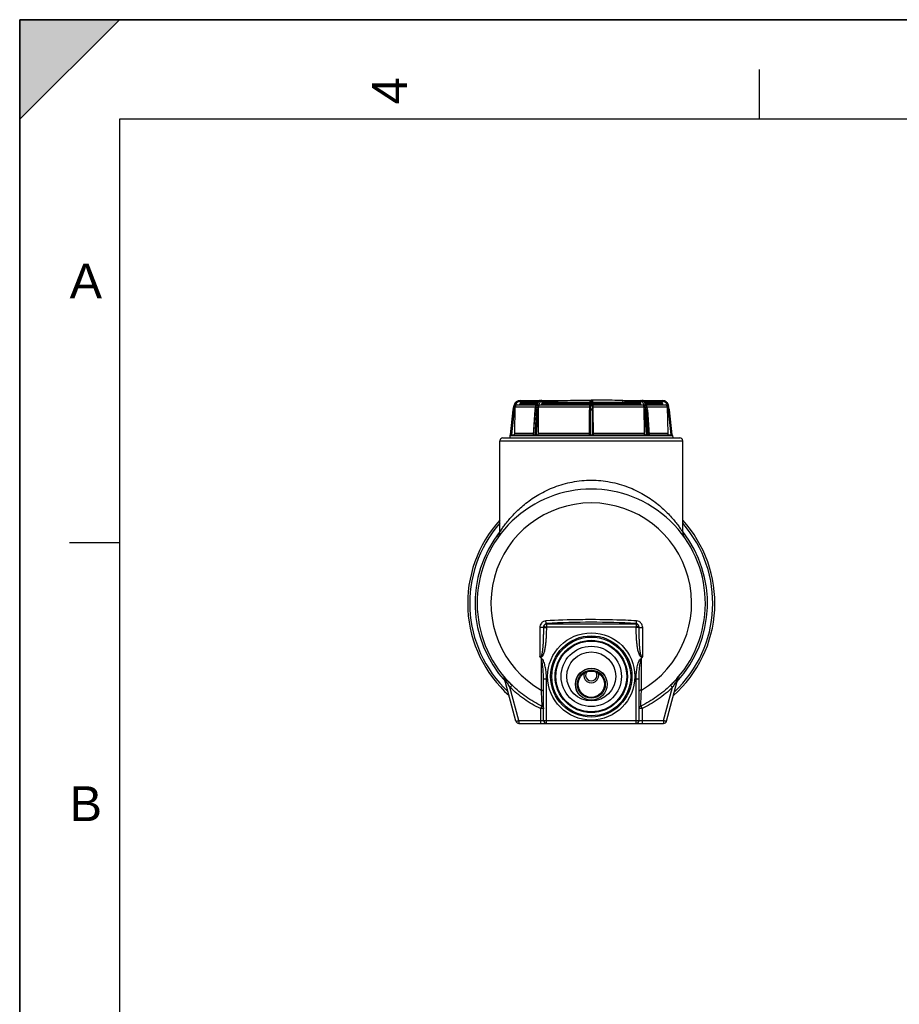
# Model space of a CAD drawing. Header units: millimetres. Extents: x 0 to 297, y 0 to 210.
# Tile 4 of 6: x 0 to 88, y 111 to 210. Entities that reach past the tile are written whole.
import ezdxf

# ---------------------------------------------------------------- set-up
doc = ezdxf.new("R2010")
doc.units = ezdxf.units.MM
doc.header["$LTSCALE"] = 16.335
doc.layers.get('0').update_dxf_attribs({"linetype": 'CONTINUOUS'})
doc.layers.add('AXES_REF', color=7, linetype='CONTINUOUS')
doc.styles.add('TEXTSTYLE_2', font='arial.ttf')

# ---------------------------------------------------------------- blocks, each defined once
blk = doc.blocks.new('MARGEA4_BL0', base_point=(148.514, 105.014))
at = {"color": 7, "linetype": 'Continuous'}
for p, q in [((297.014, 210.014), (0.014, 210.014)), ((0.014, 0.014), (0.014, 210.014)), ((0.014, 200.014), (10.014, 210.014)), ((10.014, 210.014), (0.014, 210.014)), ((0.014, 210.014), (0.014, 200.014)), ((0.014, 0.014), (0.014, 210.014)), ((0.014, 210.014), (0.014, 0.014)), ((0.014, 200.014), (10.014, 210.014)), ((74.264, 205.014), (74.264, 200.014)), ((287.014, 200.014), (10.014, 200.014)), ((10.014, 200.014), (10.014, 10.014)), ((5.014, 157.514), (10.014, 157.514))]:
    blk.add_line(p, q, dxfattribs=at)
blk.add_solid([(0.014, 200.014), (10.014, 210.014), (0.014, 210.014)], dxfattribs=at)
at = {"color": 5, "linetype": 'Continuous', "style": 'TEXTSTYLE_2', "oblique": 0.00002}
blk.add_text('4', height=3.5, rotation=90, dxfattribs=at).set_placement((38.889, 201.514))
for s, p in [('A', (5.014, 182.014)), ('B', (5.014, 129.514))]:
    blk.add_text(s, height=3.5, dxfattribs=at).set_placement(p)

msp = doc.modelspace()

# ---------------------------------------------------------------- linework, layer by layer
at = {"color": 7, "linetype": 'Continuous'}
for p, q in [((0, 0), (0, 210)), ((0, 210), (297, 210)), ((49.562, 170.901), (49.66, 171.307)), ((49.716, 168.437), (49.763, 171.142)), ((49.943, 171.319), (51.853, 171.319)), ((50.244, 171.765), (54.195, 171.765)), ((50.246, 171.483), (50.246, 171.439)), ((51.778, 170.894), (51.849, 171.3)), ((52.085, 168.437), (52.118, 171.142)), ((52.242, 171.319), (57.234, 171.319)), ((52.452, 171.483), (52.452, 171.439)), ((57.234, 171.364), (57.232, 170.879)), ((57.235, 171.448), (57.234, 171.364)), ((57.237, 171.507), (57.235, 171.448)), ((57.238, 171.571), (57.237, 171.543)), ((57.237, 171.543), (57.237, 171.507)), ((57.239, 171.594), (57.238, 171.571)), ((57.24, 171.62), (57.239, 171.608)), ((57.239, 171.608), (57.239, 171.594)), ((57.241, 171.639), (57.24, 171.63)), ((57.24, 171.63), (57.24, 171.62)), ((57.242, 171.654), (57.241, 171.649)), ((57.241, 171.649), (57.241, 171.644)), ((57.241, 171.644), (57.241, 171.639)), ((57.242, 171.662), (57.242, 171.658)), ((57.242, 171.658), (57.242, 171.654)), ((57.341, 171.765), (57.461, 171.765)), ((57.559, 171.662), (57.559, 171.665)), ((57.56, 171.658), (57.559, 171.662)), ((57.56, 171.654), (57.56, 171.658)), ((57.56, 171.649), (57.56, 171.654)), ((57.56, 171.645), (57.56, 171.649)), ((57.561, 171.639), (57.56, 171.645)), ((57.561, 171.63), (57.561, 171.639)), ((57.562, 171.62), (57.561, 171.63)), ((57.562, 171.608), (57.562, 171.62)), ((57.563, 171.589), (57.562, 171.608)), ((57.564, 171.565), (57.563, 171.589)), ((57.564, 171.535), (57.564, 171.565)), ((57.565, 171.486), (57.564, 171.535)), ((57.566, 171.419), (57.565, 171.486)), ((57.567, 171.344), (57.566, 171.419)), ((57.568, 171.284), (57.567, 171.344)), ((57.567, 171.319), (62.559, 171.319)), ((57.568, 171.284), (57.57, 170.879)), ((60.606, 171.765), (64.558, 171.765)), ((62.35, 171.439), (62.35, 171.483)), ((62.684, 171.142), (62.716, 168.437)), ((62.949, 171.319), (64.859, 171.319)), ((62.952, 171.3), (63.023, 170.895)), ((64.556, 171.439), (64.556, 171.483)), ((65.039, 171.142), (65.086, 168.437)), ((65.239, 170.901), (65.141, 171.307)), ((65.239, 170.901), (65.141, 171.307)), ((49.292, 168.319), (49.549, 170.822)), ((51.583, 168.319), (51.769, 170.819)), ((57.226, 168.319), (57.232, 170.812)), ((57.232, 170.879), (57.232, 170.812)), ((57.57, 170.812), (57.57, 170.879)), ((57.57, 170.812), (57.576, 168.319)), ((63.033, 170.821), (63.218, 168.319)), ((65.509, 168.319), (65.252, 170.822)), ((65.51, 168.319), (65.253, 170.822)), ((49.232, 168.259), (49.21, 168.019)), ((49.232, 168.259), (65.57, 168.259)), ((49.292, 168.319), (65.51, 168.319)), ((65.57, 168.259), (65.592, 168.019)), ((48.521, 168.019), (66.281, 168.019)), ((66.746, 158.033), (66.746, 158.032)), ((49.841, 139.561), (48.67, 143.931)), ((52.601, 139.639), (52.601, 143.81)), ((62.201, 139.639), (62.201, 143.81)), ((64.96, 139.561), (66.131, 143.931)), ((50.131, 139.339), (64.671, 139.339))]:
    msp.add_line(p, q, dxfattribs=at)
at = {"color": 9, "linetype": 'Continuous'}
for p, q in [((49.661, 171.307), (49.563, 170.901)), ((49.756, 171.284), (49.658, 170.879)), ((49.66, 171.307), (49.661, 171.307)), ((49.763, 171.142), (51.821, 171.142)), ((50.246, 171.669), (51.625, 171.669)), ((50.246, 171.483), (51.907, 171.483)), ((51.888, 171.439), (50.246, 171.439)), ((50.359, 171.603), (51.982, 171.603)), ((51.806, 170.901), (51.877, 171.307)), ((51.877, 171.307), (51.978, 171.307)), ((51.978, 171.307), (51.911, 170.901)), ((52.113, 171.284), (52.045, 170.879)), ((52.118, 171.142), (57.233, 171.142)), ((52.452, 171.669), (53.406, 171.669)), ((52.452, 171.483), (57.236, 171.483)), ((57.235, 171.439), (52.452, 171.439)), ((52.53, 171.603), (57.239, 171.603)), ((57.327, 170.901), (57.329, 171.307)), ((57.329, 171.307), (57.472, 171.307)), ((57.472, 171.307), (57.475, 170.901)), ((57.562, 171.603), (62.272, 171.603)), ((57.565, 171.483), (62.35, 171.483)), ((62.35, 171.439), (57.566, 171.439)), ((57.568, 171.142), (62.684, 171.142)), ((61.396, 171.669), (62.35, 171.669)), ((62.756, 170.879), (62.688, 171.284)), ((62.82, 171.603), (64.443, 171.603)), ((62.891, 170.901), (62.823, 171.307)), ((62.823, 171.307), (62.924, 171.307)), ((62.895, 171.483), (64.556, 171.483)), ((64.556, 171.439), (62.914, 171.439)), ((62.924, 171.307), (62.995, 170.901)), ((62.98, 171.142), (65.039, 171.142)), ((63.176, 171.669), (64.556, 171.669)), ((65.143, 170.879), (65.045, 171.284)), ((49.549, 170.822), (49.292, 168.319)), ((49.647, 170.812), (49.391, 168.319)), ((49.549, 170.822), (49.549, 170.822)), ((49.563, 170.901), (49.562, 170.901)), ((51.611, 168.319), (51.796, 170.822)), ((51.901, 170.822), (51.723, 168.319)), ((51.796, 170.822), (51.901, 170.822)), ((51.911, 170.901), (51.806, 170.901)), ((52.037, 170.812), (51.86, 168.319)), ((57.321, 168.319), (57.327, 170.822)), ((57.475, 170.901), (57.327, 170.901)), ((57.327, 170.822), (57.475, 170.822)), ((57.475, 170.822), (57.481, 168.319)), ((62.941, 168.319), (62.764, 170.812)), ((62.995, 170.901), (62.891, 170.901)), ((63.078, 168.319), (62.9, 170.822)), ((62.9, 170.822), (63.005, 170.822)), ((63.005, 170.822), (63.191, 168.319)), ((65.411, 168.319), (65.155, 170.812)), ((51.592, 168.437), (49.716, 168.437)), ((57.226, 168.437), (52.085, 168.437)), ((62.716, 168.437), (57.575, 168.437)), ((65.086, 168.437), (63.209, 168.437)), ((48.221, 167.719), (66.581, 167.719)), ((52.901, 149.367), (52.901, 149.009)), ((61.901, 149.367), (61.901, 149.009)), ((52.236, 148.955), (52.236, 146.071)), ((52.598, 148.981), (52.894, 148.976)), ((52.62, 149.111), (52.901, 149.009)), ((61.901, 149.299), (52.901, 149.299)), ((61.901, 149.009), (52.901, 149.009)), ((62.181, 149.111), (61.901, 149.009)), ((62.204, 148.981), (61.907, 148.976)), ((62.566, 146.071), (62.566, 148.955)), ((52.364, 145.826), (52.364, 142.673)), ((62.437, 142.673), (62.437, 145.826)), ((52.601, 143.81), (52.901, 143.81)), ((52.901, 139.339), (52.901, 143.81)), ((61.901, 143.81), (62.201, 143.81)), ((61.901, 139.339), (61.901, 143.81)), ((50.131, 139.623), (49.237, 142.959)), ((64.671, 139.623), (65.564, 142.959)), ((52.301, 140.819), (52.301, 139.339)), ((62.501, 140.819), (62.501, 139.339)), ((50.131, 139.623), (52.301, 139.623)), ((50.131, 139.623), (50.131, 139.339)), ((52.601, 139.639), (62.201, 139.639)), ((62.501, 139.623), (64.671, 139.623)), ((64.671, 139.623), (64.671, 139.339))]:
    msp.add_line(p, q, dxfattribs=at)
at = {"color": 7, "linetype": 'Continuous'}
for points in [[(52.298, 171.765), (52.286, 171.765), (52.268, 171.764), (52.249, 171.762), (52.23, 171.759), (52.212, 171.755), (52.193, 171.75), (52.175, 171.744), (52.157, 171.737), (52.139, 171.729), (52.121, 171.72), (52.103, 171.71), (52.086, 171.699), (52.069, 171.687), (52.053, 171.675), (52.037, 171.661), (52.021, 171.646), (52.006, 171.631), (51.991, 171.614), (51.977, 171.597), (51.963, 171.579), (51.95, 171.56), (51.937, 171.541), (51.926, 171.521), (51.915, 171.5), (51.904, 171.478), (51.894, 171.456), (51.885, 171.434), (51.877, 171.411), (51.87, 171.388), (51.863, 171.364), (51.857, 171.34), (51.852, 171.316), (51.849, 171.3)], [(57.341, 171.765), (57.337, 171.765), (57.33, 171.765), (57.324, 171.764), (57.317, 171.763), (57.311, 171.761), (57.306, 171.759), (57.3, 171.757), (57.295, 171.754), (57.29, 171.751), (57.285, 171.748), (57.281, 171.745), (57.277, 171.741), (57.273, 171.738), (57.27, 171.734), (57.266, 171.73), (57.263, 171.726), (57.261, 171.723), (57.258, 171.719), (57.256, 171.715), (57.254, 171.712), (57.253, 171.708), (57.251, 171.705), (57.25, 171.702), (57.249, 171.699), (57.248, 171.696), (57.247, 171.694), (57.247, 171.691), (57.246, 171.689), (57.246, 171.687), (57.245, 171.685), (57.245, 171.683), (57.245, 171.681), (57.244, 171.68), (57.244, 171.678), (57.244, 171.676), (57.244, 171.675), (57.243, 171.673), (57.243, 171.672), (57.243, 171.67), (57.243, 171.668), (57.243, 171.667), (57.243, 171.665), (57.242, 171.662)], [(57.559, 171.665), (57.559, 171.667), (57.559, 171.668), (57.558, 171.67), (57.558, 171.672), (57.558, 171.673), (57.558, 171.675), (57.558, 171.677), (57.557, 171.678), (57.557, 171.68), (57.557, 171.682), (57.557, 171.683), (57.556, 171.685), (57.556, 171.687), (57.555, 171.689), (57.555, 171.692), (57.554, 171.694), (57.553, 171.697), (57.552, 171.699), (57.551, 171.702), (57.55, 171.705), (57.549, 171.708), (57.547, 171.712), (57.545, 171.715), (57.543, 171.719), (57.541, 171.723), (57.538, 171.727), (57.535, 171.73), (57.532, 171.734), (57.528, 171.738), (57.524, 171.741), (57.52, 171.745), (57.516, 171.748), (57.511, 171.751), (57.506, 171.754), (57.501, 171.757), (57.496, 171.759), (57.49, 171.761), (57.484, 171.763), (57.478, 171.764), (57.471, 171.765), (57.465, 171.765), (57.461, 171.765)], [(62.952, 171.3), (62.949, 171.316), (62.944, 171.341), (62.938, 171.365), (62.931, 171.388), (62.924, 171.412), (62.916, 171.435), (62.907, 171.457), (62.897, 171.479), (62.887, 171.5), (62.876, 171.521), (62.864, 171.541), (62.851, 171.56), (62.838, 171.579), (62.825, 171.597), (62.81, 171.615), (62.795, 171.631), (62.78, 171.647), (62.764, 171.661), (62.748, 171.675), (62.732, 171.688), (62.715, 171.7), (62.698, 171.71), (62.68, 171.72), (62.662, 171.729), (62.644, 171.737), (62.626, 171.744), (62.608, 171.75), (62.589, 171.755), (62.571, 171.759), (62.552, 171.762), (62.533, 171.764), (62.514, 171.765), (62.504, 171.765)], [(51.778, 170.894), (51.776, 170.883), (51.775, 170.873), (51.773, 170.862), (51.772, 170.852), (51.771, 170.841), (51.77, 170.83), (51.769, 170.819)], [(63.033, 170.821), (63.032, 170.831), (63.031, 170.842), (63.03, 170.852), (63.028, 170.863), (63.027, 170.874), (63.025, 170.884), (63.023, 170.895)]]:
    msp.add_lwpolyline(points, dxfattribs=at)
at = {"color": 9, "linetype": 'Continuous'}
for radius in [4.38, 3.96, 3.63]:
    msp.add_circle((57.401, 144.049), radius, dxfattribs=at)
at = {"color": 7, "linetype": 'Continuous'}
for centre, radius in [((57.401, 144.049), 4.08), ((57.401, 144.049), 2.46), ((57.401, 143.269), 1.597), ((57.401, 143.269), 1.32)]:
    msp.add_circle(centre, radius, dxfattribs=at)
for centre, radius, start, end in [((50.244, 171.165), 0.6, 90, 166.39319), ((49.943, 171.139), 0.18, 90.01132, 179.00324), ((56.453, 67.12), 104.661, 92.64385, 93.33802), ((56.788, 60.264), 111.525, 92.42347, 92.65321), ((56.757, 121.477), 50.304, 93.81968, 94.82013), ((57.325, 113.215), 58.586, 92.96673, 93.8354), ((57.436, 112.534), 59.268, 86.1696, 87.02827), ((57.984, 120.672), 51.111, 85.18777, 86.17242), ((58.014, 60.264), 111.525, 87.34679, 87.57652), ((58.259, 65.407), 106.377, 86.66758, 87.35055), ((64.558, 171.165), 0.6, 13.60681, 90), ((64.859, 171.139), 0.18, 0.99676, 89.98868), ((50.146, 170.76), 0.6, 166.39319, 174.13783), ((64.656, 170.76), 0.6, 5.86217, 13.60681), ((49.292, 168.259), 0.06, 90, 180), ((65.51, 168.259), 0.06, 0, 90), ((48.521, 167.719), 0.3, 90, 180), ((66.281, 167.719), 0.3, 0, 90), ((57.401, 151.399), 11.46, 318.66249, 221.33751), ((57.401, 151.399), 12.412, 137.69593, 228.37112), ((57.401, 151.399), 12.412, 311.62888, 42.30405), ((47.321, 158.552), 0.9, 324.70246, 360), ((67.481, 158.552), 0.9, 180, 215.2976), ((57.401, 151.399), 7.466, 226.96115, 229.52294), ((57.401, 151.399), 7.466, 310.47706, 313.03885), ((48.38, 143.854), 0.3, 15, 39.91199), ((57.401, 144.169), 0.75, 164.08677, 15.90457), ((66.421, 143.854), 0.3, 140.088, 164.99999), ((50.131, 139.639), 0.3, 195, 270), ((52.901, 139.639), 0.3, 180, 270), ((61.901, 139.639), 0.3, 269.99995, 360), ((64.671, 139.639), 0.3, 270, 345)]:
    msp.add_arc(centre, radius, start, end, dxfattribs=at)
at = {"color": 9, "linetype": 'Continuous'}
for centre, radius, start, end in [((50.246, 171.165), 0.504, 90.00178, 166.39857), ((64.556, 171.165), 0.504, 13.60227, 89.99739), ((50.147, 170.76), 0.601, 166.3995, 174.13426), ((50.149, 170.76), 0.505, 166.39973, 174.13437), ((52.609, 170.762), 0.815, 170.11616, 175.77936), ((52.745, 170.762), 0.846, 170.49698, 175.94546), ((52.748, 170.761), 0.712, 170.51488, 175.95323), ((86.045, 170.763), 28.719, 179.72412, 179.88347), ((28.756, 170.763), 28.719, 0.11653, 0.27588), ((62.054, 170.761), 0.712, 4.04677, 9.48512), ((62.056, 170.762), 0.846, 4.05454, 9.50302), ((62.193, 170.762), 0.815, 4.22064, 9.88384), ((64.653, 170.76), 0.505, 5.86563, 13.60027), ((64.655, 170.76), 0.601, 5.86574, 13.6005), ((57.401, 151.399), 10.075, 299.99412, 240.00588), ((57.401, 151.399), 12.203, 138.79177, 226.84403), ((57.401, 151.399), 12.203, 313.15597, 41.20823), ((57.401, 151.399), 11.67, 141.87514, 222.34247), ((57.401, 151.399), 11.67, 317.65751, 38.12488), ((57.401, 144.169), 0.57, 143.65929, 36.30944), ((49.262, 142.646), 3.144, 282.81994, 282.96578), ((65.539, 142.646), 3.144, 257.0341, 257.17995)]:
    msp.add_arc(centre, radius, start, end, dxfattribs=at)
for points, knots in [([(49.661, 171.307), (49.683, 171.399), (49.774, 171.576), (49.937, 171.69), (50.026, 171.724)], [0, 0, 0, 0, 0.500329, 1, 1, 1, 1]), ([(49.756, 171.284), (49.744, 171.287), (49.722, 171.292), (49.696, 171.299), (49.678, 171.302), (49.669, 171.305), (49.664, 171.305), (49.661, 171.307), (49.661, 171.307)], [0, 0, 0, 0, 0.379016, 0.702654, 0.827512, 0.920886, 0.979136, 1, 1, 1, 1]), ([(50.246, 171.669), (50.246, 171.682), (50.246, 171.699), (50.246, 171.722), (50.245, 171.736), (50.245, 171.748), (50.245, 171.757), (50.244, 171.762), (50.244, 171.765), (50.244, 171.765)], [0, 0, 0, 0, 0.382391, 0.555156, 0.7066, 0.830911, 0.923326, 0.980335, 1, 1, 1, 1]), ([(51.877, 171.307), (51.87, 171.307), (51.862, 171.306), (51.85, 171.303), (51.849, 171.3)], [0, 0, 0, 0, 0.692479, 1, 1, 1, 1]), ([(52.298, 171.765), (52.249, 171.765), (52.147, 171.74), (52.019, 171.638), (51.924, 171.488), (51.888, 171.369), (51.877, 171.307)], [0, 0, 0, 0, 0.21678, 0.452226, 0.714648, 1, 1, 1, 1]), ([(51.978, 171.307), (51.987, 171.36), (52.015, 171.463), (52.086, 171.598), (52.182, 171.7), (52.261, 171.742), (52.301, 171.754)], [0, 0, 0, 0, 0.283028, 0.546148, 0.784431, 1, 1, 1, 1]), ([(52.044, 171.3), (52.038, 171.301), (52.016, 171.305), (51.994, 171.307), (51.978, 171.307)], [0, 0, 0, 0, 0.275818, 1, 1, 1, 1]), ([(52.113, 171.284), (52.108, 171.286), (52.086, 171.293), (52.062, 171.297), (52.044, 171.3)], [0, 0, 0, 0, 0.214783, 1, 1, 1, 1]), ([(52.452, 171.669), (52.413, 171.669), (52.33, 171.648), (52.227, 171.562), (52.15, 171.436), (52.122, 171.337), (52.113, 171.284)], [0, 0, 0, 0, 0.212081, 0.445773, 0.709895, 1, 1, 1, 1]), ([(52.452, 171.669), (52.452, 171.682), (52.449, 171.706), (52.434, 171.737), (52.411, 171.76), (52.392, 171.765), (52.383, 171.765)], [0, 0, 0, 0, 0.285785, 0.552073, 0.788052, 1, 1, 1, 1]), ([(57.329, 171.307), (57.307, 171.307), (57.276, 171.304), (57.245, 171.296), (57.234, 171.288), (57.234, 171.284)], [0, 0, 0, 0, 0.671696, 0.888519, 1, 1, 1, 1]), ([(57.341, 171.765), (57.34, 171.765), (57.339, 171.761), (57.338, 171.756), (57.338, 171.745), (57.337, 171.731), (57.336, 171.713), (57.334, 171.681), (57.333, 171.632), (57.332, 171.565), (57.331, 171.487), (57.33, 171.399), (57.329, 171.338), (57.329, 171.307)], [0, 0, 0, 0, 0.005037, 0.018764, 0.041318, 0.072844, 0.112846, 0.160881, 0.280801, 0.428962, 0.601598, 0.793654, 1, 1, 1, 1]), ([(57.472, 171.307), (57.472, 171.338), (57.472, 171.399), (57.471, 171.487), (57.47, 171.565), (57.468, 171.633), (57.467, 171.681), (57.466, 171.713), (57.465, 171.731), (57.464, 171.745), (57.463, 171.756), (57.462, 171.761), (57.462, 171.765), (57.461, 171.765)], [0, 0, 0, 0, 0.206483, 0.398879, 0.571242, 0.71955, 0.839251, 0.887273, 0.927341, 0.95875, 0.981261, 0.994968, 1, 1, 1, 1]), ([(57.568, 171.284), (57.568, 171.288), (57.557, 171.296), (57.526, 171.304), (57.495, 171.307), (57.472, 171.307)], [0, 0, 0, 0, 0.11148, 0.328302, 1, 1, 1, 1]), ([(62.419, 171.765), (62.41, 171.765), (62.39, 171.76), (62.367, 171.737), (62.353, 171.706), (62.35, 171.682), (62.35, 171.669)], [0, 0, 0, 0, 0.211948, 0.447927, 0.714215, 1, 1, 1, 1]), ([(62.688, 171.284), (62.679, 171.337), (62.651, 171.436), (62.575, 171.562), (62.472, 171.648), (62.389, 171.669), (62.35, 171.669)], [0, 0, 0, 0, 0.289745, 0.553905, 0.787638, 1, 1, 1, 1]), ([(62.501, 171.754), (62.541, 171.742), (62.62, 171.7), (62.715, 171.597), (62.786, 171.463), (62.814, 171.36), (62.823, 171.307)], [0, 0, 0, 0, 0.215653, 0.453985, 0.717194, 1, 1, 1, 1]), ([(62.924, 171.307), (62.913, 171.369), (62.878, 171.488), (62.783, 171.639), (62.655, 171.74), (62.552, 171.765), (62.504, 171.765)], [0, 0, 0, 0, 0.285707, 0.548095, 0.783505, 1, 1, 1, 1]), ([(62.758, 171.3), (62.751, 171.299), (62.728, 171.295), (62.705, 171.29), (62.688, 171.284)], [0, 0, 0, 0, 0.275146, 1, 1, 1, 1]), ([(62.823, 171.307), (62.818, 171.307), (62.796, 171.306), (62.775, 171.303), (62.758, 171.3)], [0, 0, 0, 0, 0.215568, 1, 1, 1, 1]), ([(62.952, 171.3), (62.952, 171.303), (62.939, 171.306), (62.931, 171.307), (62.924, 171.307)], [0, 0, 0, 0, 0.307521, 1, 1, 1, 1]), ([(64.558, 171.765), (64.557, 171.765), (64.558, 171.762), (64.556, 171.757), (64.557, 171.748), (64.556, 171.736), (64.556, 171.722), (64.556, 171.699), (64.556, 171.682), (64.556, 171.669)], [0, 0, 0, 0, 0.019665, 0.076674, 0.169089, 0.2934, 0.444844, 0.617609, 1, 1, 1, 1]), ([(64.773, 171.725), (64.862, 171.691), (65.027, 171.577), (65.118, 171.4), (65.141, 171.307)], [0, 0, 0, 0, 0.49974, 1, 1, 1, 1]), ([(65.141, 171.307), (65.133, 171.305), (65.117, 171.301), (65.085, 171.294), (65.061, 171.288), (65.045, 171.284)], [0, 0, 0, 0, 0.249987, 0.499992, 1, 1, 1, 1]), ([(49.647, 170.812), (49.634, 170.813), (49.611, 170.815), (49.585, 170.818), (49.567, 170.82), (49.557, 170.821), (49.552, 170.822), (49.549, 170.822)], [0, 0, 0, 0, 0.378905, 0.702513, 0.827385, 0.920793, 1, 1, 1, 1]), ([(49.658, 170.879), (49.646, 170.882), (49.624, 170.887), (49.597, 170.894), (49.58, 170.897), (49.571, 170.9), (49.566, 170.9), (49.563, 170.902), (49.563, 170.901)], [0, 0, 0, 0, 0.378981, 0.7026, 0.827459, 0.920843, 0.97911, 1, 1, 1, 1]), ([(51.796, 170.822), (51.792, 170.822), (51.786, 170.821), (51.777, 170.821), (51.772, 170.82), (51.769, 170.82), (51.769, 170.819)], [0, 0, 0, 0, 0.416082, 0.726462, 0.920963, 1, 1, 1, 1]), ([(51.806, 170.901), (51.799, 170.901), (51.791, 170.901), (51.779, 170.898), (51.778, 170.895)], [0, 0, 0, 0, 0.692468, 1, 1, 1, 1]), ([(51.968, 170.819), (51.962, 170.819), (51.94, 170.821), (51.917, 170.822), (51.901, 170.822)], [0, 0, 0, 0, 0.275349, 1, 1, 1, 1]), ([(51.976, 170.895), (51.97, 170.896), (51.948, 170.899), (51.927, 170.901), (51.911, 170.901)], [0, 0, 0, 0, 0.275807, 1, 1, 1, 1]), ([(52.037, 170.812), (52.033, 170.812), (52.009, 170.816), (51.986, 170.818), (51.968, 170.819)], [0, 0, 0, 0, 0.212667, 1, 1, 1, 1]), ([(52.045, 170.879), (52.041, 170.881), (52.018, 170.888), (51.994, 170.892), (51.976, 170.895)], [0, 0, 0, 0, 0.214782, 1, 1, 1, 1]), ([(57.327, 170.901), (57.304, 170.901), (57.274, 170.899), (57.243, 170.891), (57.232, 170.883), (57.232, 170.879)], [0, 0, 0, 0, 0.671703, 0.88852, 1, 1, 1, 1]), ([(57.327, 170.822), (57.314, 170.822), (57.292, 170.821), (57.266, 170.82), (57.249, 170.818), (57.24, 170.816), (57.234, 170.815), (57.232, 170.813), (57.232, 170.812)], [0, 0, 0, 0, 0.377741, 0.69792, 0.82118, 0.913679, 0.972719, 1, 1, 1, 1]), ([(57.57, 170.879), (57.57, 170.883), (57.559, 170.891), (57.528, 170.899), (57.497, 170.901), (57.475, 170.901)], [0, 0, 0, 0, 0.11148, 0.328297, 1, 1, 1, 1]), ([(57.57, 170.812), (57.57, 170.813), (57.567, 170.815), (57.562, 170.816), (57.553, 170.818), (57.536, 170.82), (57.509, 170.821), (57.487, 170.822), (57.475, 170.822)], [0, 0, 0, 0, 0.027281, 0.08632, 0.17882, 0.30208, 0.622259, 1, 1, 1, 1]), ([(62.825, 170.895), (62.819, 170.894), (62.796, 170.89), (62.772, 170.885), (62.756, 170.879)], [0, 0, 0, 0, 0.275146, 1, 1, 1, 1]), ([(62.833, 170.819), (62.827, 170.818), (62.804, 170.817), (62.781, 170.814), (62.764, 170.812)], [0, 0, 0, 0, 0.277033, 1, 1, 1, 1]), ([(62.891, 170.901), (62.886, 170.901), (62.864, 170.901), (62.842, 170.898), (62.825, 170.895)], [0, 0, 0, 0, 0.215582, 1, 1, 1, 1]), ([(62.9, 170.822), (62.896, 170.822), (62.873, 170.821), (62.851, 170.82), (62.833, 170.819)], [0, 0, 0, 0, 0.215272, 1, 1, 1, 1]), ([(63.023, 170.895), (63.023, 170.898), (63.01, 170.901), (63.002, 170.901), (62.995, 170.901)], [0, 0, 0, 0, 0.307532, 1, 1, 1, 1]), ([(63.033, 170.819), (63.033, 170.82), (63.029, 170.82), (63.025, 170.821), (63.016, 170.821), (63.009, 170.822), (63.005, 170.822)], [0, 0, 0, 0, 0.079036, 0.273537, 0.583917, 1, 1, 1, 1]), ([(65.239, 170.901), (65.231, 170.9), (65.215, 170.896), (65.183, 170.889), (65.159, 170.883), (65.143, 170.879)], [0, 0, 0, 0, 0.249987, 0.499992, 1, 1, 1, 1]), ([(48.221, 158.552), (48.237, 158.578), (48.303, 158.677), (48.443, 158.887), (48.67, 159.205), (48.972, 159.598), (49.344, 160.038), (49.948, 160.684), (50.858, 161.499), (52.169, 162.391), (53.728, 163.137), (55.5, 163.64), (56.76, 163.759), (57.401, 163.759)], [0, 0, 0, 0, 0.008453, 0.032442, 0.068899, 0.11474, 0.167645, 0.226065, 0.355864, 0.500109, 0.657151, 0.82516, 1, 1, 1, 1]), ([(57.401, 163.759), (58.042, 163.759), (59.302, 163.64), (61.073, 163.137), (62.632, 162.391), (63.752, 161.629), (64.521, 160.982), (65.021, 160.505), (65.458, 160.038), (65.778, 159.659), (66.001, 159.374), (66.146, 159.183), (66.271, 159.009), (66.377, 158.858), (66.451, 158.748), (66.5, 158.675), (66.528, 158.633), (66.55, 158.599), (66.566, 158.575), (66.575, 158.56), (66.58, 158.554), (66.581, 158.552)], [0, 0, 0, 0, 0.174829, 0.342827, 0.499858, 0.644093, 0.71099, 0.773946, 0.832362, 0.885263, 0.909192, 0.931104, 0.950684, 0.96756, 0.981321, 0.986901, 0.991548, 0.995214, 0.997863, 0.999464, 1, 1, 1, 1]), ([(52.843, 149.634), (52.761, 149.63), (52.637, 149.595), (52.497, 149.505), (52.376, 149.39), (52.267, 149.207), (52.236, 149.039), (52.236, 148.955)], [0, 0, 0, 0, 0.248362, 0.373102, 0.498031, 0.748027, 1, 1, 1, 1]), ([(52.901, 149.367), (52.867, 149.363), (52.801, 149.343), (52.693, 149.264), (52.64, 149.174), (52.62, 149.111)], [0, 0, 0, 0, 0.256019, 0.50551, 1, 1, 1, 1]), ([(57.401, 149.755), (57.018, 149.755), (55.499, 149.745), (53.979, 149.695), (52.843, 149.634)], [0, 0, 0, 0, 0.251528, 1, 1, 1, 1]), ([(52.901, 149.367), (52.892, 149.378), (52.879, 149.411), (52.863, 149.47), (52.851, 149.548), (52.845, 149.604), (52.843, 149.634)], [0, 0, 0, 0, 0.150069, 0.379843, 0.671775, 1, 1, 1, 1]), ([(61.958, 149.634), (61.582, 149.655), (60.064, 149.725), (58.544, 149.755), (57.401, 149.755)], [0, 0, 0, 0, 0.24789, 1, 1, 1, 1]), ([(61.901, 149.367), (61.909, 149.378), (61.923, 149.411), (61.938, 149.47), (61.951, 149.548), (61.956, 149.604), (61.958, 149.634)], [0, 0, 0, 0, 0.150069, 0.379843, 0.671775, 1, 1, 1, 1]), ([(62.181, 149.111), (62.162, 149.174), (62.109, 149.264), (62, 149.343), (61.935, 149.363), (61.901, 149.367)], [0, 0, 0, 0, 0.49449, 0.743981, 1, 1, 1, 1]), ([(62.566, 148.955), (62.566, 149.039), (62.535, 149.207), (62.426, 149.39), (62.305, 149.505), (62.165, 149.595), (62.041, 149.63), (61.958, 149.634)], [0, 0, 0, 0, 0.251973, 0.501969, 0.626898, 0.751638, 1, 1, 1, 1]), ([(52.598, 148.981), (52.593, 148.978), (52.579, 148.973), (52.552, 148.968), (52.515, 148.963), (52.449, 148.957), (52.355, 148.954), (52.276, 148.954), (52.236, 148.955)], [0, 0, 0, 0, 0.044951, 0.120693, 0.225085, 0.354096, 0.664097, 1, 1, 1, 1]), ([(52.598, 148.981), (52.597, 148.851), (52.594, 148.591), (52.587, 148.201), (52.578, 147.877), (52.568, 147.617), (52.559, 147.423), (52.548, 147.229), (52.534, 147.035), (52.52, 146.873), (52.507, 146.744), (52.496, 146.648), (52.483, 146.551), (52.469, 146.455), (52.452, 146.36), (52.432, 146.265), (52.411, 146.186), (52.39, 146.125), (52.371, 146.08), (52.348, 146.039), (52.315, 146.008), (52.281, 146.015), (52.263, 146.031), (52.248, 146.05), (52.24, 146.064), (52.236, 146.071)], [0, 0, 0, 0, 0.125304, 0.250545, 0.375715, 0.438271, 0.500807, 0.563321, 0.625814, 0.688284, 0.719511, 0.750732, 0.781948, 0.813159, 0.844364, 0.875564, 0.90676, 0.92236, 0.937961, 0.953553, 0.968864, 0.97659, 0.984386, 0.992194, 1, 1, 1, 1]), ([(52.894, 148.976), (52.89, 148.711), (52.88, 148.312), (52.851, 147.781), (52.818, 147.384), (52.777, 147.054), (52.733, 146.792), (52.691, 146.597), (52.639, 146.405), (52.583, 146.248), (52.525, 146.129), (52.471, 146.045), (52.403, 145.971), (52.338, 145.943), (52.305, 145.942)], [0, 0, 0, 0, 0.250152, 0.37523, 0.500306, 0.625374, 0.687912, 0.750448, 0.812978, 0.875488, 0.906749, 0.937994, 0.969165, 1, 1, 1, 1]), ([(52.901, 149.299), (52.841, 149.299), (52.721, 149.264), (52.641, 149.166), (52.62, 149.111)], [0, 0, 0, 0, 0.504558, 1, 1, 1, 1]), ([(62.181, 149.111), (62.16, 149.166), (62.081, 149.264), (61.96, 149.299), (61.901, 149.299)], [0, 0, 0, 0, 0.495442, 1, 1, 1, 1]), ([(62.496, 145.942), (62.463, 145.943), (62.399, 145.971), (62.331, 146.045), (62.277, 146.129), (62.218, 146.248), (62.162, 146.405), (62.11, 146.597), (62.069, 146.792), (62.024, 147.054), (61.983, 147.384), (61.95, 147.781), (61.921, 148.312), (61.911, 148.711), (61.907, 148.976)], [0, 0, 0, 0, 0.030835, 0.062007, 0.093252, 0.124513, 0.187023, 0.249553, 0.312089, 0.374627, 0.499695, 0.62477, 0.749848, 1, 1, 1, 1]), ([(62.566, 146.071), (62.562, 146.064), (62.554, 146.05), (62.539, 146.031), (62.52, 146.015), (62.487, 146.008), (62.453, 146.039), (62.43, 146.08), (62.411, 146.125), (62.39, 146.186), (62.37, 146.265), (62.35, 146.36), (62.333, 146.455), (62.318, 146.551), (62.306, 146.648), (62.294, 146.744), (62.281, 146.873), (62.267, 147.035), (62.254, 147.229), (62.242, 147.423), (62.233, 147.617), (62.223, 147.877), (62.214, 148.201), (62.208, 148.591), (62.205, 148.851), (62.204, 148.981)], [0, 0, 0, 0, 0.007806, 0.015614, 0.02341, 0.031137, 0.046448, 0.06204, 0.077641, 0.093241, 0.124436, 0.155637, 0.186842, 0.218053, 0.249268, 0.28049, 0.311717, 0.374187, 0.436679, 0.499194, 0.56173, 0.624286, 0.749455, 0.874696, 1, 1, 1, 1]), ([(62.204, 148.981), (62.208, 148.978), (62.223, 148.973), (62.249, 148.968), (62.287, 148.963), (62.352, 148.957), (62.447, 148.954), (62.525, 148.954), (62.566, 148.955)], [0, 0, 0, 0, 0.044951, 0.120693, 0.225085, 0.354096, 0.664097, 1, 1, 1, 1]), ([(52.601, 143.81), (52.601, 143.979), (52.595, 144.234), (52.576, 144.573), (52.556, 144.827), (52.529, 145.08), (52.501, 145.291), (52.472, 145.459), (52.446, 145.584), (52.414, 145.707), (52.385, 145.789), (52.364, 145.826)], [0, 0, 0, 0, 0.249451, 0.374322, 0.499285, 0.624338, 0.74948, 0.812089, 0.874721, 0.937376, 1, 1, 1, 1]), ([(52.901, 143.81), (52.901, 143.973), (52.887, 144.299), (52.83, 144.785), (52.749, 145.185), (52.654, 145.497), (52.592, 145.648), (52.554, 145.72)], [0, 0, 0, 0, 0.25003, 0.500055, 0.750038, 0.875053, 1, 1, 1, 1]), ([(61.901, 143.81), (61.901, 143.973), (61.914, 144.299), (61.972, 144.785), (62.053, 145.185), (62.147, 145.497), (62.209, 145.648), (62.247, 145.72)], [0, 0, 0, 0, 0.25003, 0.500055, 0.750038, 0.875053, 1, 1, 1, 1]), ([(62.201, 143.81), (62.201, 143.979), (62.207, 144.234), (62.226, 144.573), (62.246, 144.827), (62.272, 145.08), (62.301, 145.291), (62.33, 145.459), (62.356, 145.584), (62.388, 145.707), (62.416, 145.789), (62.437, 145.826)], [0, 0, 0, 0, 0.249451, 0.374322, 0.499285, 0.624338, 0.74948, 0.812089, 0.874721, 0.937376, 1, 1, 1, 1]), ([(48.797, 143.702), (48.784, 143.725), (48.759, 143.771), (48.728, 143.826), (48.704, 143.87), (48.69, 143.896), (48.677, 143.92), (48.674, 143.926), (48.67, 143.932), (48.67, 143.931)], [0, 0, 0, 0, 0.302927, 0.595773, 0.734298, 0.861253, 0.961948, 0.991824, 1, 1, 1, 1]), ([(49.445, 143.159), (49.331, 143.269), (49.111, 143.489), (48.897, 143.715), (48.796, 143.83)], [0, 0, 0, 0, 0.510717, 1, 1, 1, 1]), ([(48.796, 143.83), (48.809, 143.816), (48.817, 143.783), (48.811, 143.739), (48.803, 143.715), (48.797, 143.702)], [0, 0, 0, 0, 0.423866, 0.69006, 1, 1, 1, 1]), ([(49.237, 142.959), (49.161, 143.082), (49.012, 143.329), (48.867, 143.577), (48.797, 143.702)], [0, 0, 0, 0, 0.503215, 1, 1, 1, 1]), ([(66.005, 143.83), (65.905, 143.715), (65.691, 143.489), (65.471, 143.269), (65.357, 143.159)], [0, 0, 0, 0, 0.489283, 1, 1, 1, 1]), ([(66.004, 143.702), (65.935, 143.577), (65.789, 143.329), (65.64, 143.082), (65.564, 142.959)], [0, 0, 0, 0, 0.496784, 1, 1, 1, 1]), ([(66.005, 143.83), (65.993, 143.816), (65.984, 143.783), (65.991, 143.739), (65.999, 143.715), (66.004, 143.702)], [0, 0, 0, 0, 0.423867, 0.69006, 1, 1, 1, 1]), ([(66.131, 143.931), (66.131, 143.932), (66.128, 143.926), (66.125, 143.92), (66.111, 143.896), (66.097, 143.87), (66.073, 143.826), (66.042, 143.771), (66.017, 143.725), (66.004, 143.702)], [0, 0, 0, 0, 0.008171, 0.038041, 0.138733, 0.265677, 0.404207, 0.697061, 1, 1, 1, 1]), ([(49.445, 143.159), (49.442, 143.158), (49.435, 143.152), (49.421, 143.14), (49.401, 143.121), (49.375, 143.097), (49.345, 143.068), (49.298, 143.021), (49.262, 142.985), (49.237, 142.959)], [0, 0, 0, 0, 0.03133, 0.095818, 0.191608, 0.315577, 0.463624, 0.630829, 1, 1, 1, 1]), ([(52.301, 140.819), (51.738, 141.091), (50.654, 141.725), (49.685, 142.524), (49.237, 142.959)], [0, 0, 0, 0, 0.500053, 1, 1, 1, 1]), ([(52.431, 141.074), (51.882, 141.338), (50.826, 141.956), (49.882, 142.735), (49.445, 143.159)], [0, 0, 0, 0, 0.500044, 1, 1, 1, 1]), ([(52.364, 142.673), (52.374, 142.469), (52.398, 141.935), (52.419, 141.402), (52.431, 141.074)], [0, 0, 0, 0, 0.384064, 1, 1, 1, 1]), ([(52.364, 142.673), (52.396, 142.671), (52.441, 142.664), (52.498, 142.649), (52.551, 142.629), (52.601, 142.596), (52.601, 142.563)], [0, 0, 0, 0, 0.349214, 0.505009, 0.643741, 1, 1, 1, 1]), ([(62.437, 142.673), (62.406, 142.671), (62.36, 142.664), (62.303, 142.649), (62.25, 142.629), (62.201, 142.596), (62.201, 142.563)], [0, 0, 0, 0, 0.349214, 0.505009, 0.643741, 1, 1, 1, 1]), ([(65.357, 143.159), (64.919, 142.735), (63.976, 141.956), (62.919, 141.338), (62.371, 141.074)], [0, 0, 0, 0, 0.499956, 1, 1, 1, 1]), ([(62.371, 141.074), (62.372, 141.119), (62.392, 141.652), (62.415, 142.186), (62.437, 142.673)], [0, 0, 0, 0, 0.085039, 1, 1, 1, 1]), ([(65.564, 142.959), (65.116, 142.524), (64.148, 141.725), (63.064, 141.091), (62.501, 140.819)], [0, 0, 0, 0, 0.499947, 1, 1, 1, 1]), ([(65.357, 143.159), (65.359, 143.158), (65.367, 143.152), (65.381, 143.14), (65.401, 143.121), (65.426, 143.097), (65.457, 143.068), (65.503, 143.021), (65.54, 142.985), (65.564, 142.959)], [0, 0, 0, 0, 0.03133, 0.095817, 0.191607, 0.315576, 0.463623, 0.630828, 1, 1, 1, 1]), ([(52.431, 141.074), (52.43, 141.074), (52.429, 141.071), (52.426, 141.068), (52.423, 141.061), (52.415, 141.049), (52.404, 141.027), (52.388, 140.996), (52.369, 140.959), (52.348, 140.915), (52.325, 140.868), (52.309, 140.836), (52.301, 140.819)], [0, 0, 0, 0, 0.007715, 0.02431, 0.049802, 0.083984, 0.177198, 0.300749, 0.45035, 0.620798, 0.806162, 1, 1, 1, 1]), ([(52.601, 140.804), (52.601, 140.804), (52.598, 140.806), (52.591, 140.808), (52.574, 140.81), (52.547, 140.813), (52.51, 140.815), (52.465, 140.817), (52.395, 140.819), (52.339, 140.819), (52.301, 140.819)], [0, 0, 0, 0, 0.007003, 0.022199, 0.079665, 0.172069, 0.296082, 0.447026, 0.619145, 1, 1, 1, 1]), ([(52.431, 141.074), (52.481, 141.05), (52.569, 140.972), (52.601, 140.859), (52.601, 140.804)], [0, 0, 0, 0, 0.50006, 1, 1, 1, 1]), ([(62.371, 141.074), (62.321, 141.05), (62.233, 140.972), (62.201, 140.859), (62.201, 140.804)], [0, 0, 0, 0, 0.50006, 1, 1, 1, 1]), ([(62.501, 140.819), (62.462, 140.819), (62.407, 140.819), (62.336, 140.817), (62.291, 140.815), (62.254, 140.813), (62.227, 140.81), (62.21, 140.808), (62.203, 140.806), (62.201, 140.804), (62.201, 140.804)], [0, 0, 0, 0, 0.380855, 0.552974, 0.703918, 0.827931, 0.920335, 0.977801, 0.992997, 1, 1, 1, 1]), ([(62.371, 141.074), (62.371, 141.074), (62.373, 141.071), (62.375, 141.068), (62.379, 141.061), (62.386, 141.049), (62.397, 141.027), (62.413, 140.996), (62.432, 140.959), (62.454, 140.915), (62.477, 140.868), (62.493, 140.836), (62.501, 140.819)], [0, 0, 0, 0, 0.007715, 0.02431, 0.049802, 0.083984, 0.177198, 0.300749, 0.45035, 0.620798, 0.806162, 1, 1, 1, 1]), ([(49.841, 139.561), (49.841, 139.56), (49.845, 139.56), (49.851, 139.56), (49.861, 139.561), (49.881, 139.564), (49.915, 139.571), (49.943, 139.577), (49.96, 139.581)], [0, 0, 0, 0, 0.022024, 0.073589, 0.156601, 0.270425, 0.584604, 1, 1, 1, 1]), ([(49.968, 139.582), (49.98, 139.585), (50.035, 139.598), (50.089, 139.612), (50.131, 139.623)], [0, 0, 0, 0, 0.228962, 1, 1, 1, 1]), ([(52.301, 139.623), (52.339, 139.623), (52.395, 139.624), (52.466, 139.626), (52.51, 139.628), (52.547, 139.63), (52.574, 139.632), (52.591, 139.635), (52.598, 139.637), (52.601, 139.638), (52.601, 139.639)], [0, 0, 0, 0, 0.381747, 0.554022, 0.704882, 0.828632, 0.920706, 0.977907, 0.993027, 1, 1, 1, 1]), ([(62.201, 139.639), (62.201, 139.638), (62.203, 139.637), (62.21, 139.635), (62.227, 139.632), (62.254, 139.63), (62.291, 139.628), (62.336, 139.626), (62.407, 139.624), (62.462, 139.623), (62.501, 139.623)], [0, 0, 0, 0, 0.006973, 0.022093, 0.079294, 0.171368, 0.295118, 0.445978, 0.618253, 1, 1, 1, 1]), ([(64.671, 139.623), (64.685, 139.619), (64.739, 139.605), (64.794, 139.592), (64.834, 139.582)], [0, 0, 0, 0, 0.265413, 1, 1, 1, 1]), ([(64.842, 139.581), (64.858, 139.577), (64.887, 139.571), (64.92, 139.564), (64.94, 139.561), (64.951, 139.56), (64.956, 139.56), (64.96, 139.56), (64.96, 139.561)], [0, 0, 0, 0, 0.415396, 0.729575, 0.843399, 0.926411, 0.977976, 1, 1, 1, 1])]:
    msp.add_open_spline(points, degree=3, knots=knots, dxfattribs=at)
at = {"color": 7, "linetype": 'Continuous'}
for points, knots in [([(50.026, 171.724), (50.043, 171.731), (50.114, 171.755), (50.188, 171.765), (50.244, 171.765)], [0, 0, 0, 0, 0.251652, 1, 1, 1, 1]), ([(50.126, 171.319), (50.156, 171.319), (50.22, 171.345), (50.246, 171.408), (50.246, 171.439)], [0, 0, 0, 0, 0.499958, 1, 1, 1, 1]), ([(50.246, 171.483), (50.246, 171.513), (50.269, 171.574), (50.329, 171.601), (50.359, 171.603)], [0, 0, 0, 0, 0.500041, 1, 1, 1, 1]), ([(52.118, 171.142), (52.118, 171.165), (52.124, 171.209), (52.15, 171.267), (52.191, 171.308), (52.226, 171.319), (52.242, 171.319)], [0, 0, 0, 0, 0.290373, 0.558514, 0.792765, 1, 1, 1, 1]), ([(52.369, 171.319), (52.38, 171.319), (52.404, 171.326), (52.431, 171.354), (52.448, 171.394), (52.452, 171.424), (52.452, 171.439)], [0, 0, 0, 0, 0.206906, 0.44127, 0.70975, 1, 1, 1, 1]), ([(52.452, 171.483), (52.452, 171.498), (52.456, 171.527), (52.472, 171.565), (52.497, 171.593), (52.519, 171.602), (52.53, 171.603)], [0, 0, 0, 0, 0.288302, 0.556445, 0.792292, 1, 1, 1, 1]), ([(54.195, 171.765), (54.223, 171.765), (54.261, 171.756), (54.287, 171.73), (54.292, 171.722)], [0, 0, 0, 0, 0.748933, 1, 1, 1, 1]), ([(54.232, 171.761), (54.495, 171.767), (55.551, 171.79), (56.607, 171.799), (57.401, 171.799)], [0, 0, 0, 0, 0.249011, 1, 1, 1, 1]), ([(60.57, 171.761), (60.307, 171.767), (59.25, 171.79), (58.194, 171.799), (57.401, 171.799)], [0, 0, 0, 0, 0.249011, 1, 1, 1, 1]), ([(60.509, 171.722), (60.514, 171.73), (60.54, 171.756), (60.579, 171.765), (60.606, 171.765)], [0, 0, 0, 0, 0.251066, 1, 1, 1, 1]), ([(62.272, 171.603), (62.282, 171.602), (62.305, 171.593), (62.33, 171.565), (62.346, 171.527), (62.35, 171.498), (62.35, 171.483)], [0, 0, 0, 0, 0.207708, 0.443555, 0.711698, 1, 1, 1, 1]), ([(62.35, 171.439), (62.35, 171.424), (62.354, 171.394), (62.371, 171.354), (62.398, 171.326), (62.422, 171.319), (62.433, 171.319)], [0, 0, 0, 0, 0.29025, 0.55873, 0.793094, 1, 1, 1, 1]), ([(62.559, 171.319), (62.576, 171.319), (62.611, 171.308), (62.651, 171.267), (62.677, 171.209), (62.683, 171.165), (62.684, 171.142)], [0, 0, 0, 0, 0.207235, 0.441487, 0.709628, 1, 1, 1, 1]), ([(64.443, 171.603), (64.472, 171.601), (64.532, 171.574), (64.556, 171.513), (64.556, 171.483)], [0, 0, 0, 0, 0.499959, 1, 1, 1, 1]), ([(64.556, 171.439), (64.556, 171.408), (64.581, 171.345), (64.645, 171.319), (64.676, 171.319)], [0, 0, 0, 0, 0.500042, 1, 1, 1, 1]), ([(64.558, 171.765), (64.612, 171.765), (64.686, 171.755), (64.756, 171.732), (64.773, 171.725)], [0, 0, 0, 0, 0.748341, 1, 1, 1, 1]), ([(49.596, 168.319), (49.626, 168.319), (49.689, 168.344), (49.715, 168.407), (49.716, 168.437)], [0, 0, 0, 0, 0.499958, 1, 1, 1, 1]), ([(52.002, 168.319), (52.013, 168.319), (52.037, 168.326), (52.063, 168.354), (52.081, 168.392), (52.085, 168.422), (52.085, 168.437)], [0, 0, 0, 0, 0.207225, 0.441478, 0.709644, 1, 1, 1, 1]), ([(62.716, 168.437), (62.717, 168.422), (62.721, 168.392), (62.738, 168.354), (62.765, 168.326), (62.788, 168.319), (62.799, 168.319)], [0, 0, 0, 0, 0.290356, 0.558522, 0.792775, 1, 1, 1, 1]), ([(65.086, 168.437), (65.086, 168.407), (65.112, 168.344), (65.176, 168.319), (65.206, 168.319)], [0, 0, 0, 0, 0.500042, 1, 1, 1, 1]), ([(52.305, 145.942), (52.287, 145.959), (52.258, 146.001), (52.243, 146.048), (52.236, 146.071)], [0, 0, 0, 0, 0.501056, 1, 1, 1, 1]), ([(52.364, 145.826), (52.4, 145.819), (52.468, 145.787), (52.526, 145.744), (52.554, 145.72)], [0, 0, 0, 0, 0.497662, 1, 1, 1, 1]), ([(62.247, 145.72), (62.275, 145.744), (62.334, 145.787), (62.402, 145.819), (62.437, 145.826)], [0, 0, 0, 0, 0.502328, 1, 1, 1, 1]), ([(62.566, 146.071), (62.559, 146.048), (62.543, 146.001), (62.514, 145.959), (62.496, 145.942)], [0, 0, 0, 0, 0.49895, 1, 1, 1, 1])]:
    msp.add_open_spline(points, degree=3, knots=knots, dxfattribs=at)
at = {"color": 9, "linetype": 'Continuous'}
for points in [[(52.301, 171.754), (52.327, 171.761), (52.355, 171.765), (52.383, 171.765)], [(62.419, 171.765), (62.446, 171.765), (62.474, 171.761), (62.501, 171.754)], [(65.252, 170.822), (65.22, 170.819), (65.187, 170.815), (65.155, 170.812)], [(61.901, 149.367), (60.402, 149.447), (57.401, 149.525), (54.399, 149.447), (52.901, 149.367)], [(52.62, 149.111), (52.606, 149.07), (52.598, 149.025), (52.598, 148.981)], [(52.901, 149.009), (52.897, 148.998), (52.895, 148.987), (52.894, 148.976)], [(61.907, 148.976), (61.907, 148.987), (61.905, 148.998), (61.901, 149.009)], [(62.204, 148.981), (62.204, 149.025), (62.196, 149.07), (62.181, 149.111)]]:
    msp.add_open_spline(points, degree=3, dxfattribs=at)
at = {"layer": 'AXES_REF', "color": 7, "linetype": 'Continuous'}
for p, q in [((48.221, 158.552), (48.221, 167.719)), ((66.581, 158.552), (66.581, 167.719))]:
    msp.add_line(p, q, dxfattribs=at)
for centre, radius in [((57.401, 144.049), 3.555), ((57.401, 144.049), 3.03), ((57.401, 143.269), 1.59), ((57.401, 143.269), 1.41)]:
    msp.add_circle(centre, radius, dxfattribs=at)

# ---------------------------------------------------------------- block references
at = {"color": 2, "linetype": 'Continuous'}
msp.add_blockref('MARGEA4_BL0', (148.514, 105.014), dxfattribs=at)

doc.saveas('drawing.dxf')
